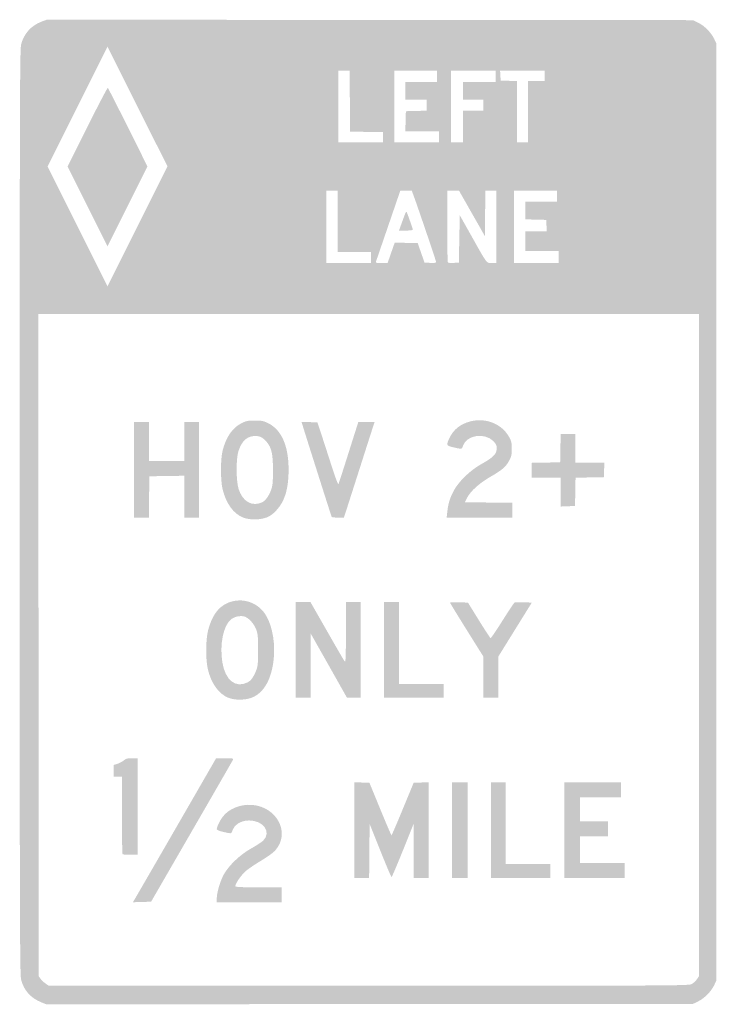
# Model space of a CAD drawing. Header units: inches. Extents: x -14.9 to 14.8, y -21 to 21.
import ezdxf

# ---------------------------------------------------------------- set-up
doc = ezdxf.new("R2010")
doc.units = ezdxf.units.IN
doc.header["$MEASUREMENT"] = 0

msp = doc.modelspace()

# ---------------------------------------------------------------- hatches: boundary and pattern name
h = msp.add_hatch(color=7)
edge = h.paths.add_edge_path()
edge.add_spline(control_points=[(-13.954, -20.906), (-14.396, -20.724), (-14.68, -20.402), (-14.797, -19.951), (-14.852, -19.74), (-14.858, -17.679), (-14.858, 0), (-14.858, 17.679), (-14.852, 19.74), (-14.797, 19.951), (-14.678, 20.409), (-14.366, 20.753), (-13.921, 20.92)], knot_values=[0, 0, 0, 0, 1, 1, 1, 2, 2, 2, 3, 3, 3, 4, 4, 4, 4], degree=3, periodic=0)
edge.add_line((-13.921, 20.92), (-13.705, 21))
edge.add_line((-13.705, 21), (0.071, 20.99))
edge.add_line((0.071, 20.99), (13.848, 20.98))
edge.add_line((13.848, 20.98), (14.071, 20.871))
edge.add_spline(control_points=[(14.071, 20.871), (14.334, 20.742), (14.631, 20.439), (14.752, 20.177)], knot_values=[0, 0, 0, 0, 1, 1, 1, 1], degree=3, periodic=0)
edge.add_line((14.752, 20.177), (14.839, 19.99))
edge.add_line((14.839, 19.99), (14.839, 0))
edge.add_line((14.839, 0), (14.839, -19.99))
edge.add_line((14.839, -19.99), (14.752, -20.177))
edge.add_spline(control_points=[(14.752, -20.177), (14.631, -20.439), (14.334, -20.742), (14.071, -20.871)], knot_values=[0, 0, 0, 0, 1, 1, 1, 1], degree=3, periodic=0)
edge.add_line((14.071, -20.871), (13.848, -20.98))
edge.add_line((13.848, -20.98), (0.059, -20.989))
edge.add_line((0.059, -20.989), (-13.729, -20.998))
edge.add_line((-13.729, -20.998), (-13.954, -20.906))
edge = h.paths.add_edge_path(flags=0)
edge.add_spline(control_points=[(13.775, -20.142), (13.851, -20.107), (13.956, -20.013), (14.009, -19.935)], knot_values=[0, 0, 0, 0, 1, 1, 1, 1], degree=3, periodic=0)
edge.add_line((14.009, -19.935), (14.106, -19.793))
edge.add_line((14.106, -19.793), (14.106, -5.677))
edge.add_line((14.106, -5.677), (14.106, 8.44))
edge.add_line((14.106, 8.44), (0.02, 8.44))
edge.add_line((0.02, 8.44), (-14.066, 8.44))
edge.add_line((-14.066, 8.44), (-14.056, -5.683))
edge.add_line((-14.056, -5.683), (-14.046, -19.806))
edge.add_line((-14.046, -19.806), (-13.963, -19.917))
edge.add_spline(control_points=[(-13.963, -19.917), (-13.918, -19.979), (-13.822, -20.069), (-13.749, -20.118)], knot_values=[0, 0, 0, 0, 1, 1, 1, 1], degree=3, periodic=0)
edge.add_line((-13.749, -20.118), (-13.618, -20.208))
edge.add_line((-13.618, -20.208), (0.01, -20.208))
edge.add_spline(control_points=[(0.01, -20.208), (12.569, -20.208), (13.649, -20.202), (13.775, -20.142)], knot_values=[0, 0, 0, 0, 1, 1, 1, 1], degree=3, periodic=0)
h.paths.add_polyline_path([(-9.836, 17.295), (-11.114, 19.851), (-12.392, 17.295), (-13.67, 14.74), (-12.392, 12.184), (-11.114, 9.628), (-9.836, 12.184), (-8.558, 14.74), (-9.836, 17.295)], flags=0)
h.paths.add_polyline_path([(0.119, 10.857), (0.119, 11.094), (-0.594, 11.094), (-1.308, 11.094), (-1.308, 12.402), (-1.308, 13.709), (-1.545, 13.709), (-1.783, 13.709), (-1.783, 12.164), (-1.783, 10.619), (-0.832, 10.619), (0.119, 10.619), (0.119, 10.857)], flags=0)
edge = h.paths.add_edge_path(flags=0)
edge.add_line((0.977, 11.056), (1.129, 11.492))
edge.add_line((1.129, 11.492), (1.619, 11.481))
edge.add_line((1.619, 11.481), (2.109, 11.471))
edge.add_line((2.109, 11.471), (2.255, 11.055))
edge.add_line((2.255, 11.055), (2.4, 10.639))
edge.add_line((2.4, 10.639), (2.646, 10.627))
edge.add_spline(control_points=[(2.646, 10.627), (2.836, 10.618), (2.892, 10.628), (2.892, 10.67), (2.892, 10.717), (2.113, 13.012), (1.918, 13.541)], knot_values=[0, 0, 0, 0, 1, 1, 1, 2, 2, 2, 2], degree=3, periodic=0)
edge.add_line((1.918, 13.541), (1.856, 13.709))
edge.add_line((1.856, 13.709), (1.611, 13.709))
edge.add_line((1.611, 13.709), (1.367, 13.708))
edge.add_line((1.367, 13.708), (0.855, 12.213))
edge.add_spline(control_points=[(0.855, 12.213), (0.573, 11.391), (0.335, 10.696), (0.326, 10.668), (0.313, 10.632), (0.377, 10.619), (0.567, 10.619)], knot_values=[0, 0, 0, 0, 1, 1, 1, 2, 2, 2, 2], degree=3, periodic=0)
edge.add_line((0.567, 10.619), (0.825, 10.619))
edge.add_line((0.825, 10.619), (0.977, 11.056))
edge = h.paths.add_edge_path(flags=0)
edge.add_line((3.883, 11.649), (3.903, 12.659))
edge.add_line((3.903, 12.659), (4.415, 11.748))
edge.add_spline(control_points=[(4.415, 11.748), (5.092, 10.543), (5.035, 10.619), (5.273, 10.619)], knot_values=[0, 0, 0, 0, 1, 1, 1, 1], degree=3, periodic=0)
edge.add_line((5.273, 10.619), (5.468, 10.619))
edge.add_line((5.468, 10.619), (5.468, 12.164))
edge.add_line((5.468, 12.164), (5.468, 13.709))
edge.add_line((5.468, 13.709), (5.231, 13.709))
edge.add_line((5.231, 13.709), (4.994, 13.709))
edge.add_line((4.994, 13.709), (4.983, 12.739))
edge.add_line((4.983, 12.739), (4.973, 11.769))
edge.add_line((4.973, 11.769), (4.421, 12.739))
edge.add_line((4.421, 12.739), (3.87, 13.709))
edge.add_line((3.87, 13.709), (3.619, 13.709))
edge.add_line((3.619, 13.709), (3.368, 13.709))
edge.add_line((3.368, 13.709), (3.368, 12.191))
edge.add_spline(control_points=[(3.368, 12.191), (3.368, 11.355), (3.381, 10.659), (3.396, 10.644), (3.412, 10.628), (3.523, 10.621), (3.644, 10.627)], knot_values=[0, 0, 0, 0, 1, 1, 1, 2, 2, 2, 2], degree=3, periodic=0)
edge.add_line((3.644, 10.627), (3.863, 10.639))
edge.add_line((3.863, 10.639), (3.883, 11.649))
h.paths.add_polyline_path([(8.123, 10.876), (8.123, 11.134), (7.409, 11.134), (6.696, 11.134), (6.696, 11.55), (6.696, 11.966), (7.154, 11.966), (7.611, 11.966), (7.6, 12.214), (7.588, 12.461), (7.142, 12.473), (6.696, 12.484), (6.696, 12.859), (6.696, 13.234), (7.37, 13.234), (8.043, 13.234), (8.043, 13.472), (8.043, 13.709), (7.132, 13.709), (6.221, 13.709), (6.221, 12.164), (6.221, 10.619), (7.172, 10.619), (8.123, 10.619), (8.123, 10.876)], flags=0)
h.paths.add_polyline_path([(0.634, 15.987), (0.634, 16.204), (-0.069, 16.215), (-0.773, 16.225), (-0.783, 17.523), (-0.794, 18.821), (-1.031, 18.821), (-1.268, 18.821), (-1.268, 17.295), (-1.268, 15.77), (-0.317, 15.77), (0.634, 15.77), (0.634, 15.987)], flags=0)
h.paths.add_polyline_path([(3.011, 16.008), (3.011, 16.245), (2.297, 16.245), (1.582, 16.245), (1.593, 16.671), (1.605, 17.097), (2.05, 17.108), (2.496, 17.12), (2.496, 17.356), (2.496, 17.592), (2.041, 17.592), (1.585, 17.592), (1.585, 17.969), (1.585, 18.345), (2.258, 18.345), (2.932, 18.345), (2.932, 18.583), (2.932, 18.821), (2.021, 18.821), (1.109, 18.821), (1.109, 17.295), (1.109, 15.77), (2.06, 15.77), (3.011, 15.77), (3.011, 16.008)], flags=0)
h.paths.add_polyline_path([(4.042, 16.443), (4.042, 17.117), (4.477, 17.117), (4.913, 17.117), (4.913, 17.355), (4.913, 17.592), (4.477, 17.592), (4.042, 17.592), (4.042, 17.969), (4.042, 18.345), (4.735, 18.345), (5.428, 18.345), (5.428, 18.583), (5.428, 18.821), (4.477, 18.821), (3.526, 18.821), (3.526, 17.295), (3.526, 15.77), (3.784, 15.77), (4.042, 15.77), (4.042, 16.443)], flags=0)
h.paths.add_polyline_path([(6.815, 17.077), (6.815, 18.385), (7.172, 18.385), (7.528, 18.385), (7.528, 18.603), (7.528, 18.821), (6.575, 18.821), (5.622, 18.821), (5.634, 18.613), (5.646, 18.405), (5.993, 18.393), (6.34, 18.382), (6.34, 17.076), (6.34, 15.77), (6.577, 15.77), (6.815, 15.77), (6.815, 17.077)], flags=0)
h = msp.add_hatch(color=7)
edge = h.paths.add_edge_path()
edge.add_line((-11.966, 13.036), (-12.817, 14.74))
edge.add_line((-12.817, 14.74), (-11.975, 16.426))
edge.add_spline(control_points=[(-11.975, 16.426), (-11.511, 17.353), (-11.119, 18.103), (-11.103, 18.093), (-11.088, 18.083), (-10.7, 17.324), (-10.243, 16.407)], knot_values=[0, 0, 0, 0, 1, 1, 1, 2, 2, 2, 2], degree=3, periodic=0)
edge.add_line((-10.243, 16.407), (-9.411, 14.739))
edge.add_line((-9.411, 14.739), (-10.263, 13.035))
edge.add_line((-10.263, 13.035), (-11.114, 11.331))
edge.add_line((-11.114, 11.331), (-11.966, 13.036))
h = msp.add_hatch(color=7)
edge = h.paths.add_edge_path()
edge.add_spline(control_points=[(1.451, 12.391), (1.59, 12.776), (1.613, 12.826), (1.637, 12.795), (1.661, 12.765), (1.902, 12.078), (1.902, 12.041), (1.902, 12.022), (1.769, 12.006), (1.606, 12.006)], knot_values=[0, 0, 0, 0, 1, 1, 1, 2, 2, 2, 3, 3, 3, 3], degree=3, periodic=0)
edge.add_line((1.606, 12.006), (1.311, 12.006))
edge.add_line((1.311, 12.006), (1.451, 12.391))
for points in [[(-9.985, 1.803), (-9.985, 3.843), (-9.668, 3.843), (-9.351, 3.843), (-9.351, 3.011), (-9.351, 2.179), (-8.598, 2.179), (-7.845, 2.179), (-7.845, 3.011), (-7.845, 3.843), (-7.528, 3.843), (-7.211, 3.843), (-7.211, 1.803), (-7.211, -0.238), (-7.528, -0.238), (-7.845, -0.238), (-7.845, 0.655), (-7.845, 1.547), (-8.588, 1.536), (-9.331, 1.525), (-9.342, 0.644), (-9.352, -0.238), (-9.669, -0.238), (-9.985, -0.238), (-9.985, 1.803)], [(8.202, 0.85), (8.202, 1.466), (7.588, 1.466), (6.974, 1.466), (6.974, 1.782), (6.974, 2.098), (7.578, 2.109), (8.182, 2.12), (8.193, 2.724), (8.204, 3.328), (8.52, 3.328), (8.836, 3.328), (8.836, 2.714), (8.836, 2.1), (9.452, 2.1), (10.067, 2.1), (10.056, 1.793), (10.044, 1.486), (9.441, 1.475), (8.838, 1.464), (8.827, 0.861), (8.816, 0.258), (8.509, 0.246), (8.202, 0.234), (8.202, 0.85)], [(0.674, -5.884), (0.674, -3.843), (0.991, -3.843), (1.308, -3.843), (1.308, -5.587), (1.308, -7.33), (2.258, -7.33), (3.209, -7.33), (3.209, -7.627), (3.209, -7.925), (1.942, -7.925), (0.674, -7.925), (0.674, -5.884)], [(3.566, -13.571), (3.566, -11.53), (3.903, -11.53), (4.24, -11.53), (4.24, -13.571), (4.24, -15.611), (3.903, -15.611), (3.566, -15.611), (3.566, -13.571)], [(5.23, -13.571), (5.23, -11.53), (5.547, -11.53), (5.864, -11.53), (5.864, -13.274), (5.864, -15.017), (6.815, -15.017), (7.766, -15.017), (7.766, -15.314), (7.766, -15.611), (6.498, -15.611), (5.23, -15.611), (5.23, -13.571)], [(8.36, -13.571), (8.36, -11.53), (9.569, -11.53), (10.777, -11.53), (10.777, -11.847), (10.777, -12.164), (9.906, -12.164), (9.034, -12.164), (9.034, -12.679), (9.034, -13.194), (9.628, -13.194), (10.223, -13.194), (10.223, -13.511), (10.223, -13.828), (9.628, -13.828), (9.034, -13.828), (9.034, -14.403), (9.034, -14.977), (9.985, -14.977), (10.936, -14.977), (10.936, -15.294), (10.936, -15.611), (9.648, -15.611), (8.36, -15.611), (8.36, -13.571)]]:
    msp.add_hatch(color=7).paths.add_polyline_path(points)
h = msp.add_hatch(color=7)
edge = h.paths.add_edge_path()
edge.add_spline(control_points=[(-5.338, -0.233), (-5.741, -0.078), (-6.06, 0.363), (-6.208, 0.971), (-6.304, 1.366), (-6.301, 2.26), (-6.204, 2.635), (-6.053, 3.213), (-5.78, 3.604), (-5.395, 3.793), (-5.203, 3.887), (-5.122, 3.903), (-4.834, 3.903), (-4.546, 3.903), (-4.465, 3.887), (-4.273, 3.793), (-3.703, 3.513), (-3.403, 2.847), (-3.395, 1.842), (-3.388, 1.005), (-3.551, 0.456), (-3.925, 0.06), (-4.069, -0.092), (-4.194, -0.18), (-4.345, -0.237), (-4.63, -0.343), (-5.056, -0.342), (-5.338, -0.233)], knot_values=[0, 0, 0, 0, 1, 1, 1, 2, 2, 2, 3, 3, 3, 4, 4, 4, 5, 5, 5, 6, 6, 6, 7, 7, 7, 8, 8, 8, 9, 9, 9, 9], degree=3, periodic=0)
edge = h.paths.add_edge_path(flags=0)
edge.add_spline(control_points=[(-4.508, 0.422), (-4.373, 0.49), (-4.222, 0.71), (-4.131, 0.97), (-4.076, 1.127), (-4.061, 1.299), (-4.061, 1.783), (-4.061, 2.489), (-4.12, 2.745), (-4.342, 3.005), (-4.509, 3.199), (-4.665, 3.265), (-4.899, 3.239), (-5.204, 3.204), (-5.411, 2.991), (-5.538, 2.578), (-5.638, 2.256), (-5.633, 1.341), (-5.531, 0.998), (-5.365, 0.445), (-4.94, 0.205), (-4.508, 0.422)], knot_values=[0, 0, 0, 0, 1, 1, 1, 2, 2, 2, 3, 3, 3, 4, 4, 4, 5, 5, 5, 6, 6, 6, 7, 7, 7, 7], degree=3, periodic=0)
h = msp.add_hatch(color=7)
edge = h.paths.add_edge_path()
edge.add_spline(control_points=[(-1.558, -0.208), (-1.572, -0.184), (-2.476, 2.659), (-2.773, 3.614)], knot_values=[0, 0, 0, 0, 1, 1, 1, 1], degree=3, periodic=0)
edge.add_line((-2.773, 3.614), (-2.845, 3.846))
edge.add_line((-2.845, 3.846), (-2.506, 3.835))
edge.add_line((-2.506, 3.835), (-2.166, 3.824))
edge.add_line((-2.166, 3.824), (-1.996, 3.308))
edge.add_spline(control_points=[(-1.996, 3.308), (-1.903, 3.025), (-1.708, 2.421), (-1.562, 1.966), (-1.407, 1.48), (-1.285, 1.161), (-1.269, 1.193), (-1.254, 1.223), (-1.057, 1.832), (-0.832, 2.546)], knot_values=[0, 0, 0, 0, 1, 1, 1, 2, 2, 2, 3, 3, 3, 3], degree=3, periodic=0)
edge.add_line((-0.832, 2.546), (-0.422, 3.843))
edge.add_line((-0.422, 3.843), (-0.075, 3.843))
edge.add_line((-0.075, 3.843), (0.273, 3.843))
edge.add_line((0.273, 3.843), (0.217, 3.675))
edge.add_spline(control_points=[(0.217, 3.675), (0.186, 3.582), (-0.072, 2.776), (-0.357, 1.882), (-0.643, 0.989), (-0.912, 0.146), (-0.956, 0.01)], knot_values=[0, 0, 0, 0, 1, 1, 1, 2, 2, 2, 2], degree=3, periodic=0)
edge.add_line((-0.956, 0.01), (-1.037, -0.238))
edge.add_line((-1.037, -0.238), (-1.289, -0.238))
edge.add_spline(control_points=[(-1.289, -0.238), (-1.427, -0.238), (-1.548, -0.224), (-1.558, -0.208)], knot_values=[0, 0, 0, 0, 1, 1, 1, 1], degree=3, periodic=0)
h = msp.add_hatch(color=7)
edge = h.paths.add_edge_path()
edge.add_spline(control_points=[(3.371, 0.01), (3.408, 0.358), (3.472, 0.572), (3.637, 0.892), (3.84, 1.288), (4.345, 1.78), (4.812, 2.039), (5.244, 2.278), (5.418, 2.426), (5.46, 2.589), (5.507, 2.77), (5.474, 2.884), (5.331, 3.027), (4.957, 3.4), (4.19, 3.282), (4.04, 2.827), (3.989, 2.673), (4.001, 2.675), (3.643, 2.757), (3.333, 2.827), (3.322, 2.848), (3.446, 3.121), (3.625, 3.514), (3.918, 3.754), (4.36, 3.867), (5.013, 4.034), (5.697, 3.758), (6.004, 3.204), (6.105, 3.021), (6.122, 2.95), (6.122, 2.694), (6.122, 2.439), (6.105, 2.367), (6.005, 2.186), (5.855, 1.915), (5.717, 1.797), (5.199, 1.497), (4.725, 1.222), (4.346, 0.877), (4.208, 0.594)], knot_values=[0, 0, 0, 0, 1, 1, 1, 2, 2, 2, 3, 3, 3, 4, 4, 4, 5, 5, 5, 6, 6, 6, 7, 7, 7, 8, 8, 8, 9, 9, 9, 10, 10, 10, 11, 11, 11, 12, 12, 12, 13, 13, 13, 13], degree=3, periodic=0)
edge.add_line((4.208, 0.594), (4.121, 0.416))
edge.add_line((4.121, 0.416), (5.131, 0.405))
edge.add_line((5.131, 0.405), (6.142, 0.395))
edge.add_line((6.142, 0.395), (6.142, 0.079))
edge.add_line((6.142, 0.079), (6.142, -0.238))
edge.add_line((6.142, -0.238), (4.743, -0.238))
edge.add_line((4.743, -0.238), (3.344, -0.238))
edge.add_line((3.344, -0.238), (3.371, 0.01))
h = msp.add_hatch(color=7)
edge = h.paths.add_edge_path()
edge.add_spline(control_points=[(-5.961, -7.924), (-6.371, -7.764), (-6.704, -7.296), (-6.84, -6.692), (-6.937, -6.259), (-6.928, -5.422), (-6.822, -5.026), (-6.667, -4.448), (-6.416, -4.083), (-6.049, -3.905), (-5.481, -3.629), (-4.813, -3.789), (-4.435, -4.292), (-4.144, -4.678), (-3.974, -5.418), (-4.017, -6.104), (-4.077, -7.062), (-4.422, -7.715), (-4.975, -7.922), (-5.261, -8.029), (-5.689, -8.03), (-5.961, -7.924)], knot_values=[0, 0, 0, 0, 1, 1, 1, 2, 2, 2, 3, 3, 3, 4, 4, 4, 5, 5, 5, 6, 6, 6, 7, 7, 7, 7], degree=3, periodic=0)
edge = h.paths.add_edge_path(flags=0)
edge.add_spline(control_points=[(-5.145, -7.267), (-5, -7.193), (-4.894, -7.048), (-4.787, -6.782), (-4.705, -6.579), (-4.697, -6.492), (-4.697, -5.884), (-4.697, -5.275), (-4.705, -5.189), (-4.787, -4.986), (-4.884, -4.743), (-5.117, -4.497), (-5.291, -4.454), (-5.459, -4.412), (-5.7, -4.463), (-5.842, -4.572), (-6.175, -4.826), (-6.343, -5.648), (-6.218, -6.416), (-6.096, -7.173), (-5.65, -7.525), (-5.145, -7.267)], knot_values=[0, 0, 0, 0, 1, 1, 1, 2, 2, 2, 3, 3, 3, 4, 4, 4, 5, 5, 5, 6, 6, 6, 7, 7, 7, 7], degree=3, periodic=0)
h = msp.add_hatch(color=7)
edge = h.paths.add_edge_path()
edge.add_line((-3.091, -5.884), (-3.091, -3.843))
edge.add_line((-3.091, -3.843), (-2.776, -3.843))
edge.add_line((-2.776, -3.843), (-2.462, -3.843))
edge.add_line((-2.462, -3.843), (-1.762, -5.069))
edge.add_spline(control_points=[(-1.762, -5.069), (-1.377, -5.744), (-1.038, -6.328), (-1.008, -6.367), (-0.961, -6.428), (-0.953, -6.248), (-0.952, -5.141)], knot_values=[0, 0, 0, 0, 1, 1, 1, 2, 2, 2, 2], degree=3, periodic=0)
edge.add_line((-0.952, -5.141), (-0.951, -3.843))
edge.add_line((-0.951, -3.843), (-0.634, -3.843))
edge.add_line((-0.634, -3.843), (-0.317, -3.843))
edge.add_line((-0.317, -3.843), (-0.317, -5.884))
edge.add_line((-0.317, -5.884), (-0.317, -7.925))
edge.add_line((-0.317, -7.925), (-0.611, -7.925))
edge.add_line((-0.611, -7.925), (-0.904, -7.925))
edge.add_line((-0.904, -7.925), (-1.68, -6.549))
edge.add_line((-1.68, -6.549), (-2.457, -5.174))
edge.add_line((-2.457, -5.174), (-2.457, -6.549))
edge.add_line((-2.457, -6.549), (-2.457, -7.925))
edge.add_line((-2.457, -7.925), (-2.774, -7.925))
edge.add_line((-2.774, -7.925), (-3.091, -7.925))
edge.add_line((-3.091, -7.925), (-3.091, -5.884))
h = msp.add_hatch(color=7)
edge = h.paths.add_edge_path()
edge.add_line((4.913, -7.048), (4.913, -6.172))
edge.add_line((4.913, -6.172), (4.2, -5.032))
edge.add_spline(control_points=[(4.2, -5.032), (3.808, -4.405), (3.487, -3.881), (3.487, -3.866), (3.487, -3.852), (3.659, -3.846), (3.869, -3.852)], knot_values=[0, 0, 0, 0, 1, 1, 1, 2, 2, 2, 2], degree=3, periodic=0)
edge.add_line((3.869, -3.852), (4.251, -3.863))
edge.add_line((4.251, -3.863), (4.716, -4.615))
edge.add_spline(control_points=[(4.716, -4.615), (4.972, -5.028), (5.197, -5.371), (5.216, -5.377), (5.235, -5.382), (5.464, -5.047), (5.725, -4.63), (5.987, -4.214), (6.22, -3.866), (6.244, -3.857), (6.267, -3.848), (6.441, -3.845), (6.63, -3.852)], knot_values=[0, 0, 0, 0, 1, 1, 1, 2, 2, 2, 3, 3, 3, 4, 4, 4, 4], degree=3, periodic=0)
edge.add_line((6.63, -3.852), (6.974, -3.863))
edge.add_line((6.974, -3.863), (6.261, -5.012))
edge.add_line((6.261, -5.012), (5.549, -6.161))
edge.add_line((5.549, -6.161), (5.548, -7.043))
edge.add_line((5.548, -7.043), (5.547, -7.925))
edge.add_line((5.547, -7.925), (5.23, -7.925))
edge.add_line((5.23, -7.925), (4.913, -7.925))
edge.add_line((4.913, -7.925), (4.913, -7.048))
h = msp.add_hatch(color=7)
edge = h.paths.add_edge_path()
edge.add_spline(control_points=[(-10.474, -14.594), (-10.488, -14.58), (-10.5, -13.831), (-10.5, -12.93)], knot_values=[0, 0, 0, 0, 1, 1, 1, 1], degree=3, periodic=0)
edge.add_line((-10.5, -12.93), (-10.5, -11.292))
edge.add_line((-10.5, -11.292), (-10.678, -11.292))
edge.add_line((-10.678, -11.292), (-10.857, -11.292))
edge.add_line((-10.857, -11.292), (-10.857, -11.041))
edge.add_line((-10.857, -11.041), (-10.857, -10.79))
edge.add_line((-10.857, -10.79), (-10.7, -10.743))
edge.add_spline(control_points=[(-10.7, -10.743), (-10.614, -10.717), (-10.491, -10.652), (-10.427, -10.598), (-10.331, -10.517), (-10.268, -10.5), (-10.068, -10.5)], knot_values=[0, 0, 0, 0, 1, 1, 1, 2, 2, 2, 2], degree=3, periodic=0)
edge.add_line((-10.068, -10.5), (-9.826, -10.5))
edge.add_line((-9.826, -10.5), (-9.826, -12.56))
edge.add_line((-9.826, -12.56), (-9.826, -14.621))
edge.add_line((-9.826, -14.621), (-10.137, -14.621))
edge.add_spline(control_points=[(-10.137, -14.621), (-10.307, -14.621), (-10.459, -14.609), (-10.474, -14.594)], knot_values=[0, 0, 0, 0, 1, 1, 1, 1], degree=3, periodic=0)
h = msp.add_hatch(color=7)
edge = h.paths.add_edge_path()
edge.add_spline(control_points=[(-9.978, -16.554), (-9.947, -16.504), (-9.147, -15.121), (-8.202, -13.482)], knot_values=[0, 0, 0, 0, 1, 1, 1, 1], degree=3, periodic=0)
edge.add_line((-8.202, -13.482), (-6.483, -10.5))
edge.add_line((-6.483, -10.5), (-6.11, -10.5))
edge.add_spline(control_points=[(-6.11, -10.5), (-5.827, -10.5), (-5.742, -10.512), (-5.757, -10.55), (-5.768, -10.577), (-6.56, -11.954), (-7.517, -13.61)], knot_values=[0, 0, 0, 0, 1, 1, 1, 2, 2, 2, 2], degree=3, periodic=0)
edge.add_line((-7.517, -13.61), (-9.257, -16.622))
edge.add_line((-9.257, -16.622), (-9.646, -16.633))
edge.add_line((-9.646, -16.633), (-10.036, -16.645))
edge.add_line((-10.036, -16.645), (-9.978, -16.554))
h = msp.add_hatch(color=7)
edge = h.paths.add_edge_path()
edge.add_line((-0.594, -13.569), (-0.594, -11.527))
edge.add_line((-0.594, -11.527), (-0.271, -11.538))
edge.add_line((-0.271, -11.538), (0.052, -11.55))
edge.add_line((0.052, -11.55), (0.511, -12.669))
edge.add_spline(control_points=[(0.511, -12.669), (0.764, -13.284), (0.98, -13.788), (0.992, -13.788), (1.003, -13.788), (1.221, -13.285), (1.474, -12.669)], knot_values=[0, 0, 0, 0, 1, 1, 1, 2, 2, 2, 2], degree=3, periodic=0)
edge.add_line((1.474, -12.669), (1.936, -11.55))
edge.add_line((1.936, -11.55), (2.256, -11.538))
edge.add_line((2.256, -11.538), (2.575, -11.527))
edge.add_line((2.575, -11.527), (2.575, -13.569))
edge.add_line((2.575, -13.569), (2.575, -15.611))
edge.add_line((2.575, -15.611), (2.258, -15.611))
edge.add_line((2.258, -15.611), (1.942, -15.611))
edge.add_line((1.942, -15.611), (1.94, -14.452))
edge.add_line((1.94, -14.452), (1.938, -13.293))
edge.add_line((1.938, -13.293), (1.48, -14.433))
edge.add_spline(control_points=[(1.48, -14.433), (1.228, -15.059), (1.009, -15.572), (0.994, -15.572), (0.978, -15.572), (0.762, -15.06), (0.512, -14.436)], knot_values=[0, 0, 0, 0, 1, 1, 1, 2, 2, 2, 2], degree=3, periodic=0)
edge.add_line((0.512, -14.436), (0.059, -13.3))
edge.add_line((0.059, -13.3), (0.049, -14.455))
edge.add_line((0.049, -14.455), (0.038, -15.611))
edge.add_line((0.038, -15.611), (-0.278, -15.611))
edge.add_line((-0.278, -15.611), (-0.594, -15.611))
edge.add_line((-0.594, -15.611), (-0.594, -13.569))
h = msp.add_hatch(color=7)
edge = h.paths.add_edge_path()
edge.add_spline(control_points=[(-6.458, -16.489), (-6.458, -16.241), (-6.311, -15.737), (-6.155, -15.457), (-5.941, -15.069), (-5.458, -14.612), (-4.981, -14.345), (-4.768, -14.226), (-4.542, -14.077), (-4.477, -14.014), (-4.114, -13.659), (-4.468, -13.153), (-5.08, -13.156), (-5.434, -13.157), (-5.714, -13.337), (-5.802, -13.62), (-5.835, -13.727), (-5.822, -13.726), (-6.176, -13.646), (-6.344, -13.608), (-6.458, -13.562), (-6.458, -13.532), (-6.458, -13.444), (-6.335, -13.18), (-6.216, -13.016), (-5.961, -12.662), (-5.449, -12.451), (-4.943, -12.494), (-3.877, -12.583), (-3.312, -13.696), (-3.96, -14.43), (-4.049, -14.531), (-4.303, -14.715), (-4.577, -14.878), (-4.833, -15.031), (-5.131, -15.234), (-5.238, -15.33), (-5.423, -15.495), (-5.665, -15.85), (-5.666, -15.958), (-5.666, -15.996), (-5.442, -16.008), (-4.675, -16.008)], knot_values=[0, 0, 0, 0, 1, 1, 1, 2, 2, 2, 3, 3, 3, 4, 4, 4, 5, 5, 5, 6, 6, 6, 7, 7, 7, 8, 8, 8, 9, 9, 9, 10, 10, 10, 11, 11, 11, 12, 12, 12, 13, 13, 13, 14, 14, 14, 14], degree=3, periodic=0)
edge.add_line((-4.675, -16.008), (-3.685, -16.008))
edge.add_line((-3.685, -16.008), (-3.685, -16.325))
edge.add_line((-3.685, -16.325), (-3.685, -16.642))
edge.add_line((-3.685, -16.642), (-5.072, -16.642))
edge.add_line((-5.072, -16.642), (-6.458, -16.642))
edge.add_line((-6.458, -16.642), (-6.458, -16.489))

doc.saveas('drawing.dxf')
